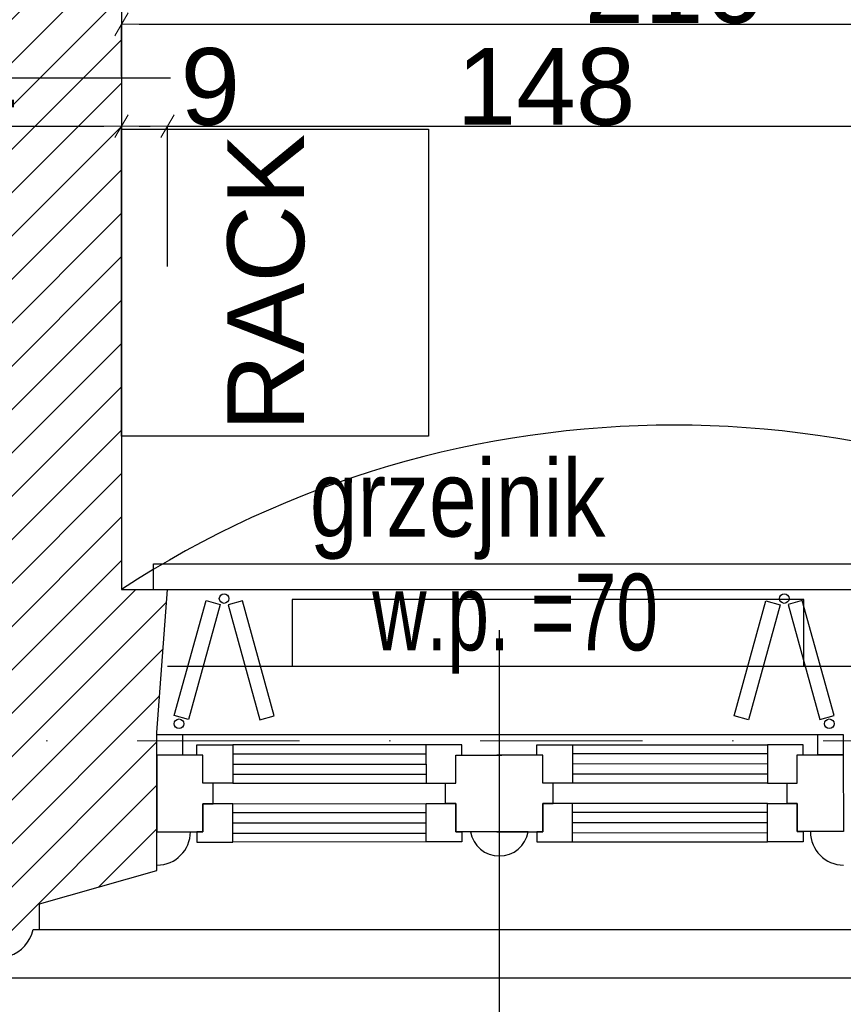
# Model space of a CAD drawing. Header units: millimetres. Extents: x 75543 to 124291, y -109148 to -86372.
# Tile 56 of 99: x 102088 to 103698, y -105537 to -103611. Entities that reach past the tile are written whole.
import ezdxf

# ---------------------------------------------------------------- set-up
doc = ezdxf.new("R2010")
doc.units = ezdxf.units.MM
doc.header["$MEASUREMENT"] = 0
doc.linetypes.add('Dot & Dashed', pattern=[670.277762, 317.5, -176.388889, 0, -176.388874])
for name, color, linetype in [('A-WYSOKOSCI', 7, 'Continuous'), ('A_okno', 7, 'Continuous'), ('detalokna', 7, 'Continuous'), ('DIM MALY', 7, 'Continuous'), ('Drawing & Figure', 7, 'Continuous'), ('Nowe_A-OKNA-OPIS', 7, 'Continuous'), ('Nowe_A_okno', 7, 'Continuous'), ('Nowe_Annotation - Text', 7, 'Continuous'), ('Nowe_GRZEJNIK', 7, 'Continuous'), ('Nowe_Koty', 7, 'Continuous'), ('Nowe_okiennice', 7, 'Continuous'), ('Nowe_WIDOK', 7, 'Continuous'), ('PARAPET', 7, 'Continuous'), ('strop', 7, 'Continuous'), ('Structural - Bearing', 7, 'Continuous'), ('Structural - Grid', 7, 'Continuous')]:
    doc.layers.add(name, color=color, linetype=linetype)
doc.styles.add('STYL_AUTOMATYCZNY_1', font='arial.ttf')
doc.styles.add('STYL_AUTOMATYCZNY_11', font='arial.ttf', dxfattribs={"width": 0.8})
doc.styles.add('STYL_AUTOMATYCZNY_2', font='arial.ttf')
doc.styles.add('STYL_AUTOMATYCZNY_7', font='arial.ttf', dxfattribs={"width": 0.7})
doc.dimstyles.new('STYL_AUTOMATYCZNY__3', dxfattribs={"dimtxt": 150, "dimasz": 34.231941, "dimexe": 0.18, "dimexo": 3, "dimgap": 0, "dimtad": 1, "dimtih": 1, "dimtoh": 1, "dimdec": 0, "dimlfac": 0.1, "dimzin": 0, "dimdsep": 46, "dimtxsty": 'STYL_AUTOMATYCZNY_2', "dimblk": 'ARROWHEAD_2', "dimblk1": 'ARROWHEAD_2', "dimblk2": 'ARROWHEAD_2', "dimcen": 0.09, "dimclrd": 5, "dimclre": 5, "dimclrt": 1, "dimadec": 0, "dimazin": 0, "dimtfac": 1, "dimtdec": 4, "dimtmove": 0, "dimatfit": 3, "dimfxl": 0, "dimtolj": 1, "dimtzin": 0, "dimarcsym": 0})

# ---------------------------------------------------------------- blocks, each defined once
blk = doc.blocks.new('ARROWHEAD_2')
at = {"color": 0, "linetype": 'Continuous', "lineweight": 0}
for p, q in [((-0.378, -0.655), (0.378, 0.655)), ((0, 0), (-1, 0))]:
    blk.add_line(p, q, dxfattribs=at)
blk = doc.blocks.new('*D597')
at = {"layer": 'Defpoints', "color": 0}
for p in [(103977.3, -104981.7), (102027.3, -106198.5), (103977.3, -107160.1)]:
    blk.add_point(p, dxfattribs=at)
at = {"layer": 'DIM MALY', "color": 5, "lineweight": -2}
for p, q in [((103977.3, -104984.7), (103977.3, -107160.3)), ((102027.3, -106201.5), (102027.3, -107160.3)), ((102061.5, -107160.1), (103943, -107160.1))]:
    blk.add_line(p, q, dxfattribs=at)
at = {"layer": 'DIM MALY', "color": 5, "lineweight": -2, "xscale": 34.23194115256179, "yscale": 34.23194115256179, "zscale": 34.23194115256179, "rotation": 180}
blk.add_blockref('ARROWHEAD_2', (102027.3, -107160.1), dxfattribs=at)
at = {"layer": 'DIM MALY', "color": 5, "lineweight": -2, "xscale": 34.23194115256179, "yscale": 34.23194115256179, "zscale": 34.23194115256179}
blk.add_blockref('ARROWHEAD_2', (103977.3, -107160.1), dxfattribs=at)
at = {"layer": 'DIM MALY', "color": 1, "insert": (103001.9, -107083.6), "char_height": 150, "attachment_point": 5, "style": 'STYL_AUTOMATYCZNY_2'}
blk.add_mtext('\\A1;195', dxfattribs=at)
blk = doc.blocks.new('*D707')
at = {"layer": 'Defpoints', "color": 0}
for p in [(102287.3, -103819.5), (101647.3, -104087), (102287.3, -104097)]:
    blk.add_point(p, dxfattribs=at)
at = {"layer": 'DIM MALY', "color": 5, "lineweight": -2}
for p, q in [((101647.3, -104084), (101647.3, -103819.3)), ((101681.5, -103819.5), (102253, -103819.5)), ((102287.3, -104094), (102287.3, -103819.3))]:
    blk.add_line(p, q, dxfattribs=at)
at = {"layer": 'DIM MALY', "color": 5, "lineweight": -2, "xscale": 34.23194115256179, "yscale": 34.23194115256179, "zscale": 34.23194115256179, "rotation": 180}
blk.add_blockref('ARROWHEAD_2', (101647.3, -103819.5), dxfattribs=at)
at = {"layer": 'DIM MALY', "color": 5, "lineweight": -2, "xscale": 34.23194115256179, "yscale": 34.23194115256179, "zscale": 34.23194115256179}
blk.add_blockref('ARROWHEAD_2', (102287.3, -103819.5), dxfattribs=at)
at = {"layer": 'DIM MALY', "color": 1, "insert": (101967, -103742.9), "char_height": 150, "attachment_point": 5, "style": 'STYL_AUTOMATYCZNY_2'}
blk.add_mtext('\\A1;64', dxfattribs=at)
blk = doc.blocks.new('*D709')
at = {"layer": 'Defpoints', "color": 0}
for p in [(102287.3, -103819.5), (101647.3, -104087), (102287.3, -104097)]:
    blk.add_point(p, dxfattribs=at)
at = {"layer": 'DIM MALY', "color": 5, "lineweight": -2}
for p, q in [((101647.3, -104084), (101647.3, -103819.3)), ((101681.5, -103819.5), (102253, -103819.5)), ((102287.3, -104094), (102287.3, -103819.3))]:
    blk.add_line(p, q, dxfattribs=at)
at = {"layer": 'DIM MALY', "color": 5, "lineweight": -2, "xscale": 34.23194115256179, "yscale": 34.23194115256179, "zscale": 34.23194115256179, "rotation": 180}
blk.add_blockref('ARROWHEAD_2', (101647.3, -103819.5), dxfattribs=at)
at = {"layer": 'DIM MALY', "color": 5, "lineweight": -2, "xscale": 34.23194115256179, "yscale": 34.23194115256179, "zscale": 34.23194115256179}
blk.add_blockref('ARROWHEAD_2', (102287.3, -103819.5), dxfattribs=at)
at = {"layer": 'DIM MALY', "color": 1, "insert": (101967, -103742.9), "char_height": 150, "attachment_point": 5, "style": 'STYL_AUTOMATYCZNY_2'}
blk.add_mtext('\\A1;64', dxfattribs=at)
blk = doc.blocks.new('*D710')
at = {"layer": 'Defpoints', "color": 0}
for p in [(102377.3, -103819.5), (102287.3, -104097), (102377.3, -104097)]:
    blk.add_point(p, dxfattribs=at)
at = {"layer": 'DIM MALY', "color": 5, "lineweight": -2}
for p, q in [((102287.3, -104094), (102287.3, -103819.3)), ((102321.5, -103819.5), (102343, -103819.5)), ((102377.3, -104094), (102377.3, -103819.3)), ((102377.3, -103819.5), (102411.5, -103819.5)), ((102411.5, -103819.5), (102510.1, -103819.5))]:
    blk.add_line(p, q, dxfattribs=at)
at = {"layer": 'DIM MALY', "color": 5, "lineweight": -2, "xscale": 34.23194115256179, "yscale": 34.23194115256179, "zscale": 34.23194115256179, "rotation": 180}
blk.add_blockref('ARROWHEAD_2', (102287.3, -103819.5), dxfattribs=at)
at = {"layer": 'DIM MALY', "color": 5, "lineweight": -2, "xscale": 34.23194115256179, "yscale": 34.23194115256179, "zscale": 34.23194115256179}
blk.add_blockref('ARROWHEAD_2', (102377.3, -103819.5), dxfattribs=at)
at = {"layer": 'DIM MALY', "color": 1, "insert": (102460.8, -103742.9), "char_height": 150, "attachment_point": 5, "style": 'STYL_AUTOMATYCZNY_2'}
blk.add_mtext('\\A1;9', dxfattribs=at)
blk = doc.blocks.new('*D712')
at = {"layer": 'Defpoints', "color": 0}
for p in [(102287.3, -103819.5), (101647.3, -104087), (102287.3, -104097)]:
    blk.add_point(p, dxfattribs=at)
at = {"layer": 'DIM MALY', "color": 5, "lineweight": -2}
for p, q in [((101647.3, -104084), (101647.3, -103819.3)), ((101681.5, -103819.5), (102253, -103819.5)), ((102287.3, -104094), (102287.3, -103819.3))]:
    blk.add_line(p, q, dxfattribs=at)
at = {"layer": 'DIM MALY', "color": 5, "lineweight": -2, "xscale": 34.23194115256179, "yscale": 34.23194115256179, "zscale": 34.23194115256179, "rotation": 180}
blk.add_blockref('ARROWHEAD_2', (101647.3, -103819.5), dxfattribs=at)
at = {"layer": 'DIM MALY', "color": 5, "lineweight": -2, "xscale": 34.23194115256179, "yscale": 34.23194115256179, "zscale": 34.23194115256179}
blk.add_blockref('ARROWHEAD_2', (102287.3, -103819.5), dxfattribs=at)
at = {"layer": 'DIM MALY', "color": 1, "insert": (101967, -103742.9), "char_height": 150, "attachment_point": 5, "style": 'STYL_AUTOMATYCZNY_2'}
blk.add_mtext('\\A1;64', dxfattribs=at)
blk = doc.blocks.new('*D713')
at = {"layer": 'Defpoints', "color": 0}
for p in [(102377.3, -103819.5), (102287.3, -104097), (102377.3, -104097)]:
    blk.add_point(p, dxfattribs=at)
at = {"layer": 'DIM MALY', "color": 5, "lineweight": -2}
for p, q in [((102287.3, -104094), (102287.3, -103819.3)), ((102321.5, -103819.5), (102343, -103819.5)), ((102377.3, -104094), (102377.3, -103819.3)), ((102377.3, -103819.5), (102411.5, -103819.5)), ((102411.5, -103819.5), (102510.1, -103819.5))]:
    blk.add_line(p, q, dxfattribs=at)
at = {"layer": 'DIM MALY', "color": 5, "lineweight": -2, "xscale": 34.23194115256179, "yscale": 34.23194115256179, "zscale": 34.23194115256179, "rotation": 180}
blk.add_blockref('ARROWHEAD_2', (102287.3, -103819.5), dxfattribs=at)
at = {"layer": 'DIM MALY', "color": 5, "lineweight": -2, "xscale": 34.23194115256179, "yscale": 34.23194115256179, "zscale": 34.23194115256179}
blk.add_blockref('ARROWHEAD_2', (102377.3, -103819.5), dxfattribs=at)
at = {"layer": 'DIM MALY', "color": 1, "insert": (102460.8, -103742.9), "char_height": 150, "attachment_point": 5, "style": 'STYL_AUTOMATYCZNY_2'}
blk.add_mtext('\\A1;9', dxfattribs=at)
blk = doc.blocks.new('*D714')
at = {"layer": 'Defpoints', "color": 0}
for p in [(103857.3, -103819.5), (102377.3, -104097), (103857.3, -104097)]:
    blk.add_point(p, dxfattribs=at)
at = {"layer": 'DIM MALY', "color": 5, "lineweight": -2}
for p, q in [((102377.3, -104094), (102377.3, -103819.3)), ((102411.5, -103819.5), (103823, -103819.5)), ((103857.3, -104094), (103857.3, -103819.3))]:
    blk.add_line(p, q, dxfattribs=at)
at = {"layer": 'DIM MALY', "color": 5, "lineweight": -2, "xscale": 34.23194115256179, "yscale": 34.23194115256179, "zscale": 34.23194115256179, "rotation": 180}
blk.add_blockref('ARROWHEAD_2', (102377.3, -103819.5), dxfattribs=at)
at = {"layer": 'DIM MALY', "color": 5, "lineweight": -2, "xscale": 34.23194115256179, "yscale": 34.23194115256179, "zscale": 34.23194115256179}
blk.add_blockref('ARROWHEAD_2', (103857.3, -103819.5), dxfattribs=at)
at = {"layer": 'DIM MALY', "color": 1, "insert": (103116.9, -103742.9), "char_height": 150, "attachment_point": 5, "style": 'STYL_AUTOMATYCZNY_2'}
blk.add_mtext('\\A1;148', dxfattribs=at)
blk = doc.blocks.new('*D716')
at = {"layer": 'Defpoints', "color": 0}
for p in [(102287.3, -103819.5), (101647.3, -104087), (102287.3, -104097)]:
    blk.add_point(p, dxfattribs=at)
at = {"layer": 'DIM MALY', "color": 5, "lineweight": -2}
for p, q in [((101647.3, -104084), (101647.3, -103819.3)), ((101681.5, -103819.5), (102253, -103819.5)), ((102287.3, -104094), (102287.3, -103819.3))]:
    blk.add_line(p, q, dxfattribs=at)
at = {"layer": 'DIM MALY', "color": 5, "lineweight": -2, "xscale": 34.23194115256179, "yscale": 34.23194115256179, "zscale": 34.23194115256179, "rotation": 180}
blk.add_blockref('ARROWHEAD_2', (101647.3, -103819.5), dxfattribs=at)
at = {"layer": 'DIM MALY', "color": 5, "lineweight": -2, "xscale": 34.23194115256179, "yscale": 34.23194115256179, "zscale": 34.23194115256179}
blk.add_blockref('ARROWHEAD_2', (102287.3, -103819.5), dxfattribs=at)
at = {"layer": 'DIM MALY', "color": 1, "insert": (101967, -103742.9), "char_height": 150, "attachment_point": 5, "style": 'STYL_AUTOMATYCZNY_2'}
blk.add_mtext('\\A1;64', dxfattribs=at)
blk = doc.blocks.new('*D717')
at = {"layer": 'Defpoints', "color": 0}
for p in [(102377.3, -103819.5), (102287.3, -104097), (102377.3, -104097)]:
    blk.add_point(p, dxfattribs=at)
at = {"layer": 'DIM MALY', "color": 5, "lineweight": -2}
for p, q in [((102287.3, -104094), (102287.3, -103819.3)), ((102321.5, -103819.5), (102343, -103819.5)), ((102377.3, -104094), (102377.3, -103819.3)), ((102377.3, -103819.5), (102411.5, -103819.5)), ((102411.5, -103819.5), (102510.1, -103819.5))]:
    blk.add_line(p, q, dxfattribs=at)
at = {"layer": 'DIM MALY', "color": 5, "lineweight": -2, "xscale": 34.23194115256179, "yscale": 34.23194115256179, "zscale": 34.23194115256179, "rotation": 180}
blk.add_blockref('ARROWHEAD_2', (102287.3, -103819.5), dxfattribs=at)
at = {"layer": 'DIM MALY', "color": 5, "lineweight": -2, "xscale": 34.23194115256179, "yscale": 34.23194115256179, "zscale": 34.23194115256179}
blk.add_blockref('ARROWHEAD_2', (102377.3, -103819.5), dxfattribs=at)
at = {"layer": 'DIM MALY', "color": 1, "insert": (102460.8, -103742.9), "char_height": 150, "attachment_point": 5, "style": 'STYL_AUTOMATYCZNY_2'}
blk.add_mtext('\\A1;9', dxfattribs=at)
blk = doc.blocks.new('*D718')
at = {"layer": 'Defpoints', "color": 0}
for p in [(103857.3, -103819.5), (102377.3, -104097), (103857.3, -104097)]:
    blk.add_point(p, dxfattribs=at)
at = {"layer": 'DIM MALY', "color": 5, "lineweight": -2}
for p, q in [((102377.3, -104094), (102377.3, -103819.3)), ((102411.5, -103819.5), (103823, -103819.5)), ((103857.3, -104094), (103857.3, -103819.3))]:
    blk.add_line(p, q, dxfattribs=at)
at = {"layer": 'DIM MALY', "color": 5, "lineweight": -2, "xscale": 34.23194115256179, "yscale": 34.23194115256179, "zscale": 34.23194115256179, "rotation": 180}
blk.add_blockref('ARROWHEAD_2', (102377.3, -103819.5), dxfattribs=at)
at = {"layer": 'DIM MALY', "color": 5, "lineweight": -2, "xscale": 34.23194115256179, "yscale": 34.23194115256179, "zscale": 34.23194115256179}
blk.add_blockref('ARROWHEAD_2', (103857.3, -103819.5), dxfattribs=at)
at = {"layer": 'DIM MALY', "color": 1, "insert": (103116.9, -103742.9), "char_height": 150, "attachment_point": 5, "style": 'STYL_AUTOMATYCZNY_2'}
blk.add_mtext('\\A1;148', dxfattribs=at)
blk = doc.blocks.new('*D721')
at = {"layer": 'Defpoints', "color": 0}
for p in [(102287.3, -103819.5), (101647.3, -104087), (102287.3, -104097)]:
    blk.add_point(p, dxfattribs=at)
at = {"layer": 'DIM MALY', "color": 5, "lineweight": -2}
for p, q in [((101647.3, -104084), (101647.3, -103819.3)), ((101681.5, -103819.5), (102253, -103819.5)), ((102287.3, -104094), (102287.3, -103819.3))]:
    blk.add_line(p, q, dxfattribs=at)
at = {"layer": 'DIM MALY', "color": 5, "lineweight": -2, "xscale": 34.23194115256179, "yscale": 34.23194115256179, "zscale": 34.23194115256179, "rotation": 180}
blk.add_blockref('ARROWHEAD_2', (101647.3, -103819.5), dxfattribs=at)
at = {"layer": 'DIM MALY', "color": 5, "lineweight": -2, "xscale": 34.23194115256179, "yscale": 34.23194115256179, "zscale": 34.23194115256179}
blk.add_blockref('ARROWHEAD_2', (102287.3, -103819.5), dxfattribs=at)
at = {"layer": 'DIM MALY', "color": 1, "insert": (101967, -103742.9), "char_height": 150, "attachment_point": 5, "style": 'STYL_AUTOMATYCZNY_2'}
blk.add_mtext('\\A1;64', dxfattribs=at)
blk = doc.blocks.new('*D722')
at = {"layer": 'Defpoints', "color": 0}
for p in [(102377.3, -103819.5), (102287.3, -104097), (102377.3, -104097)]:
    blk.add_point(p, dxfattribs=at)
at = {"layer": 'DIM MALY', "color": 5, "lineweight": -2}
for p, q in [((102287.3, -104094), (102287.3, -103819.3)), ((102321.5, -103819.5), (102343, -103819.5)), ((102377.3, -104094), (102377.3, -103819.3)), ((102377.3, -103819.5), (102411.5, -103819.5)), ((102411.5, -103819.5), (102510.1, -103819.5))]:
    blk.add_line(p, q, dxfattribs=at)
at = {"layer": 'DIM MALY', "color": 5, "lineweight": -2, "xscale": 34.23194115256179, "yscale": 34.23194115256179, "zscale": 34.23194115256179, "rotation": 180}
blk.add_blockref('ARROWHEAD_2', (102287.3, -103819.5), dxfattribs=at)
at = {"layer": 'DIM MALY', "color": 5, "lineweight": -2, "xscale": 34.23194115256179, "yscale": 34.23194115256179, "zscale": 34.23194115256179}
blk.add_blockref('ARROWHEAD_2', (102377.3, -103819.5), dxfattribs=at)
at = {"layer": 'DIM MALY', "color": 1, "insert": (102460.8, -103742.9), "char_height": 150, "attachment_point": 5, "style": 'STYL_AUTOMATYCZNY_2'}
blk.add_mtext('\\A1;9', dxfattribs=at)
blk = doc.blocks.new('*D723')
at = {"layer": 'Defpoints', "color": 0}
for p in [(103857.3, -103819.5), (102377.3, -104097), (103857.3, -104097)]:
    blk.add_point(p, dxfattribs=at)
at = {"layer": 'DIM MALY', "color": 5, "lineweight": -2}
for p, q in [((102377.3, -104094), (102377.3, -103819.3)), ((102411.5, -103819.5), (103823, -103819.5)), ((103857.3, -104094), (103857.3, -103819.3))]:
    blk.add_line(p, q, dxfattribs=at)
at = {"layer": 'DIM MALY', "color": 5, "lineweight": -2, "xscale": 34.23194115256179, "yscale": 34.23194115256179, "zscale": 34.23194115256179, "rotation": 180}
blk.add_blockref('ARROWHEAD_2', (102377.3, -103819.5), dxfattribs=at)
at = {"layer": 'DIM MALY', "color": 5, "lineweight": -2, "xscale": 34.23194115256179, "yscale": 34.23194115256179, "zscale": 34.23194115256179}
blk.add_blockref('ARROWHEAD_2', (103857.3, -103819.5), dxfattribs=at)
at = {"layer": 'DIM MALY', "color": 1, "insert": (103116.9, -103742.9), "char_height": 150, "attachment_point": 5, "style": 'STYL_AUTOMATYCZNY_2'}
blk.add_mtext('\\A1;148', dxfattribs=at)
blk = doc.blocks.new('*D727')
at = {"layer": 'Defpoints', "color": 0}
for p in [(102287.3, -103819.5), (101647.3, -104087), (102287.3, -104097)]:
    blk.add_point(p, dxfattribs=at)
at = {"layer": 'DIM MALY', "color": 5, "lineweight": -2}
for p, q in [((101647.3, -104084), (101647.3, -103819.3)), ((101681.5, -103819.5), (102253, -103819.5)), ((102287.3, -104094), (102287.3, -103819.3))]:
    blk.add_line(p, q, dxfattribs=at)
at = {"layer": 'DIM MALY', "color": 5, "lineweight": -2, "xscale": 34.23194115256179, "yscale": 34.23194115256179, "zscale": 34.23194115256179, "rotation": 180}
blk.add_blockref('ARROWHEAD_2', (101647.3, -103819.5), dxfattribs=at)
at = {"layer": 'DIM MALY', "color": 5, "lineweight": -2, "xscale": 34.23194115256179, "yscale": 34.23194115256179, "zscale": 34.23194115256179}
blk.add_blockref('ARROWHEAD_2', (102287.3, -103819.5), dxfattribs=at)
at = {"layer": 'DIM MALY', "color": 1, "insert": (101967, -103742.9), "char_height": 150, "attachment_point": 5, "style": 'STYL_AUTOMATYCZNY_2'}
blk.add_mtext('\\A1;64', dxfattribs=at)
blk = doc.blocks.new('*D728')
at = {"layer": 'Defpoints', "color": 0}
for p in [(102377.3, -103819.5), (102287.3, -104097), (102377.3, -104097)]:
    blk.add_point(p, dxfattribs=at)
at = {"layer": 'DIM MALY', "color": 5, "lineweight": -2}
for p, q in [((102287.3, -104094), (102287.3, -103819.3)), ((102321.5, -103819.5), (102343, -103819.5)), ((102377.3, -104094), (102377.3, -103819.3)), ((102377.3, -103819.5), (102411.5, -103819.5)), ((102411.5, -103819.5), (102510.1, -103819.5))]:
    blk.add_line(p, q, dxfattribs=at)
at = {"layer": 'DIM MALY', "color": 5, "lineweight": -2, "xscale": 34.23194115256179, "yscale": 34.23194115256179, "zscale": 34.23194115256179, "rotation": 180}
blk.add_blockref('ARROWHEAD_2', (102287.3, -103819.5), dxfattribs=at)
at = {"layer": 'DIM MALY', "color": 5, "lineweight": -2, "xscale": 34.23194115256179, "yscale": 34.23194115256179, "zscale": 34.23194115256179}
blk.add_blockref('ARROWHEAD_2', (102377.3, -103819.5), dxfattribs=at)
at = {"layer": 'DIM MALY', "color": 1, "insert": (102460.8, -103742.9), "char_height": 150, "attachment_point": 5, "style": 'STYL_AUTOMATYCZNY_2'}
blk.add_mtext('\\A1;9', dxfattribs=at)
blk = doc.blocks.new('*D729')
at = {"layer": 'Defpoints', "color": 0}
for p in [(103857.3, -103819.5), (102377.3, -104097), (103857.3, -104097)]:
    blk.add_point(p, dxfattribs=at)
at = {"layer": 'DIM MALY', "color": 5, "lineweight": -2}
for p, q in [((102377.3, -104094), (102377.3, -103819.3)), ((102411.5, -103819.5), (103823, -103819.5)), ((103857.3, -104094), (103857.3, -103819.3))]:
    blk.add_line(p, q, dxfattribs=at)
at = {"layer": 'DIM MALY', "color": 5, "lineweight": -2, "xscale": 34.23194115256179, "yscale": 34.23194115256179, "zscale": 34.23194115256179, "rotation": 180}
blk.add_blockref('ARROWHEAD_2', (102377.3, -103819.5), dxfattribs=at)
at = {"layer": 'DIM MALY', "color": 5, "lineweight": -2, "xscale": 34.23194115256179, "yscale": 34.23194115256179, "zscale": 34.23194115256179}
blk.add_blockref('ARROWHEAD_2', (103857.3, -103819.5), dxfattribs=at)
at = {"layer": 'DIM MALY', "color": 1, "insert": (103116.9, -103742.9), "char_height": 150, "attachment_point": 5, "style": 'STYL_AUTOMATYCZNY_2'}
blk.add_mtext('\\A1;148', dxfattribs=at)
blk = doc.blocks.new('*D734')
at = {"layer": 'Defpoints', "color": 0}
for p in [(102287.3, -103819.5), (101647.3, -104087), (102287.3, -104097)]:
    blk.add_point(p, dxfattribs=at)
at = {"layer": 'DIM MALY', "color": 5, "lineweight": -2}
for p, q in [((101647.3, -104084), (101647.3, -103819.3)), ((101681.5, -103819.5), (102253, -103819.5)), ((102287.3, -104094), (102287.3, -103819.3))]:
    blk.add_line(p, q, dxfattribs=at)
at = {"layer": 'DIM MALY', "color": 5, "lineweight": -2, "xscale": 34.23194115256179, "yscale": 34.23194115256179, "zscale": 34.23194115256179, "rotation": 180}
blk.add_blockref('ARROWHEAD_2', (101647.3, -103819.5), dxfattribs=at)
at = {"layer": 'DIM MALY', "color": 5, "lineweight": -2, "xscale": 34.23194115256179, "yscale": 34.23194115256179, "zscale": 34.23194115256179}
blk.add_blockref('ARROWHEAD_2', (102287.3, -103819.5), dxfattribs=at)
at = {"layer": 'DIM MALY', "color": 1, "insert": (101967, -103742.9), "char_height": 150, "attachment_point": 5, "style": 'STYL_AUTOMATYCZNY_2'}
blk.add_mtext('\\A1;64', dxfattribs=at)
blk = doc.blocks.new('*D735')
at = {"layer": 'Defpoints', "color": 0}
for p in [(102377.3, -103819.5), (102287.3, -104097), (102377.3, -104097)]:
    blk.add_point(p, dxfattribs=at)
at = {"layer": 'DIM MALY', "color": 5, "lineweight": -2}
for p, q in [((102287.3, -104094), (102287.3, -103819.3)), ((102321.5, -103819.5), (102343, -103819.5)), ((102377.3, -104094), (102377.3, -103819.3)), ((102377.3, -103819.5), (102411.5, -103819.5)), ((102411.5, -103819.5), (102510.1, -103819.5))]:
    blk.add_line(p, q, dxfattribs=at)
at = {"layer": 'DIM MALY', "color": 5, "lineweight": -2, "xscale": 34.23194115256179, "yscale": 34.23194115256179, "zscale": 34.23194115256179, "rotation": 180}
blk.add_blockref('ARROWHEAD_2', (102287.3, -103819.5), dxfattribs=at)
at = {"layer": 'DIM MALY', "color": 5, "lineweight": -2, "xscale": 34.23194115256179, "yscale": 34.23194115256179, "zscale": 34.23194115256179}
blk.add_blockref('ARROWHEAD_2', (102377.3, -103819.5), dxfattribs=at)
at = {"layer": 'DIM MALY', "color": 1, "insert": (102460.8, -103742.9), "char_height": 150, "attachment_point": 5, "style": 'STYL_AUTOMATYCZNY_2'}
blk.add_mtext('\\A1;9', dxfattribs=at)
blk = doc.blocks.new('*D736')
at = {"layer": 'Defpoints', "color": 0}
for p in [(103857.3, -103819.5), (102377.3, -104097), (103857.3, -104097)]:
    blk.add_point(p, dxfattribs=at)
at = {"layer": 'DIM MALY', "color": 5, "lineweight": -2}
for p, q in [((102377.3, -104094), (102377.3, -103819.3)), ((102411.5, -103819.5), (103823, -103819.5)), ((103857.3, -104094), (103857.3, -103819.3))]:
    blk.add_line(p, q, dxfattribs=at)
at = {"layer": 'DIM MALY', "color": 5, "lineweight": -2, "xscale": 34.23194115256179, "yscale": 34.23194115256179, "zscale": 34.23194115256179, "rotation": 180}
blk.add_blockref('ARROWHEAD_2', (102377.3, -103819.5), dxfattribs=at)
at = {"layer": 'DIM MALY', "color": 5, "lineweight": -2, "xscale": 34.23194115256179, "yscale": 34.23194115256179, "zscale": 34.23194115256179}
blk.add_blockref('ARROWHEAD_2', (103857.3, -103819.5), dxfattribs=at)
at = {"layer": 'DIM MALY', "color": 1, "insert": (103116.9, -103742.9), "char_height": 150, "attachment_point": 5, "style": 'STYL_AUTOMATYCZNY_2'}
blk.add_mtext('\\A1;148', dxfattribs=at)
blk = doc.blocks.new('*D744')
at = {"layer": 'Defpoints', "color": 0}
for p in [(102287.3, -103819.5), (101647.3, -104087), (102287.3, -104097)]:
    blk.add_point(p, dxfattribs=at)
at = {"layer": 'DIM MALY', "color": 5, "lineweight": -2}
for p, q in [((101647.3, -104084), (101647.3, -103819.3)), ((101681.5, -103819.5), (102253, -103819.5)), ((102287.3, -104094), (102287.3, -103819.3))]:
    blk.add_line(p, q, dxfattribs=at)
at = {"layer": 'DIM MALY', "color": 5, "lineweight": -2, "xscale": 34.23194115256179, "yscale": 34.23194115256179, "zscale": 34.23194115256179, "rotation": 180}
blk.add_blockref('ARROWHEAD_2', (101647.3, -103819.5), dxfattribs=at)
at = {"layer": 'DIM MALY', "color": 5, "lineweight": -2, "xscale": 34.23194115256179, "yscale": 34.23194115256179, "zscale": 34.23194115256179}
blk.add_blockref('ARROWHEAD_2', (102287.3, -103819.5), dxfattribs=at)
at = {"layer": 'DIM MALY', "color": 1, "insert": (101967, -103742.9), "char_height": 150, "attachment_point": 5, "style": 'STYL_AUTOMATYCZNY_2'}
blk.add_mtext('\\A1;64', dxfattribs=at)
blk = doc.blocks.new('*D745')
at = {"layer": 'Defpoints', "color": 0}
for p in [(102377.3, -103819.5), (102287.3, -104097), (102377.3, -104097)]:
    blk.add_point(p, dxfattribs=at)
at = {"layer": 'DIM MALY', "color": 5, "lineweight": -2}
for p, q in [((102287.3, -104094), (102287.3, -103819.3)), ((102321.5, -103819.5), (102343, -103819.5)), ((102377.3, -104094), (102377.3, -103819.3)), ((102377.3, -103819.5), (102411.5, -103819.5)), ((102411.5, -103819.5), (102510.1, -103819.5))]:
    blk.add_line(p, q, dxfattribs=at)
at = {"layer": 'DIM MALY', "color": 5, "lineweight": -2, "xscale": 34.23194115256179, "yscale": 34.23194115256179, "zscale": 34.23194115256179, "rotation": 180}
blk.add_blockref('ARROWHEAD_2', (102287.3, -103819.5), dxfattribs=at)
at = {"layer": 'DIM MALY', "color": 5, "lineweight": -2, "xscale": 34.23194115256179, "yscale": 34.23194115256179, "zscale": 34.23194115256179}
blk.add_blockref('ARROWHEAD_2', (102377.3, -103819.5), dxfattribs=at)
at = {"layer": 'DIM MALY', "color": 1, "insert": (102460.8, -103742.9), "char_height": 150, "attachment_point": 5, "style": 'STYL_AUTOMATYCZNY_2'}
blk.add_mtext('\\A1;9', dxfattribs=at)
blk = doc.blocks.new('*D746')
at = {"layer": 'Defpoints', "color": 0}
for p in [(103857.3, -103819.5), (102377.3, -104097), (103857.3, -104097)]:
    blk.add_point(p, dxfattribs=at)
at = {"layer": 'DIM MALY', "color": 5, "lineweight": -2}
for p, q in [((102377.3, -104094), (102377.3, -103819.3)), ((102411.5, -103819.5), (103823, -103819.5)), ((103857.3, -104094), (103857.3, -103819.3))]:
    blk.add_line(p, q, dxfattribs=at)
at = {"layer": 'DIM MALY', "color": 5, "lineweight": -2, "xscale": 34.23194115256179, "yscale": 34.23194115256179, "zscale": 34.23194115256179, "rotation": 180}
blk.add_blockref('ARROWHEAD_2', (102377.3, -103819.5), dxfattribs=at)
at = {"layer": 'DIM MALY', "color": 5, "lineweight": -2, "xscale": 34.23194115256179, "yscale": 34.23194115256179, "zscale": 34.23194115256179}
blk.add_blockref('ARROWHEAD_2', (103857.3, -103819.5), dxfattribs=at)
at = {"layer": 'DIM MALY', "color": 1, "insert": (103116.9, -103742.9), "char_height": 150, "attachment_point": 5, "style": 'STYL_AUTOMATYCZNY_2'}
blk.add_mtext('\\A1;148', dxfattribs=at)
blk = doc.blocks.new('*D904')
at = {"layer": 'Defpoints', "color": 0}
for p in [(104447.3, -103620.2), (102287.3, -103725.2), (104447.3, -103725.2)]:
    blk.add_point(p, dxfattribs=at)
at = {"layer": 'DIM MALY', "color": 5, "lineweight": -2}
for p, q in [((102287.3, -103722.2), (102287.3, -103620)), ((102321.5, -103620.2), (104413, -103620.2)), ((104447.3, -103722.2), (104447.3, -103620))]:
    blk.add_line(p, q, dxfattribs=at)
at = {"layer": 'DIM MALY', "color": 5, "lineweight": -2, "xscale": 34.23194115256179, "yscale": 34.23194115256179, "zscale": 34.23194115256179, "rotation": 180}
blk.add_blockref('ARROWHEAD_2', (102287.3, -103620.2), dxfattribs=at)
at = {"layer": 'DIM MALY', "color": 5, "lineweight": -2, "xscale": 34.23194115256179, "yscale": 34.23194115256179, "zscale": 34.23194115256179}
blk.add_blockref('ARROWHEAD_2', (104447.3, -103620.2), dxfattribs=at)
at = {"layer": 'DIM MALY', "color": 1, "insert": (103366.9, -103543.6), "char_height": 150, "attachment_point": 5, "style": 'STYL_AUTOMATYCZNY_2'}
blk.add_mtext('\\A1;216', dxfattribs=at)
blk = doc.blocks.new('*D994')
at = {"layer": 'Defpoints', "color": 0}
for p in [(101967.3, -89539.7), (107158.2, -89539.7), (107158.2, -107560.1)]:
    blk.add_point(p, dxfattribs=at)
at = {"layer": 'DIM MALY', "color": 5, "lineweight": -2}
for p, q in [((101967.3, -89542.7), (101967.3, -107560.3)), ((107158.2, -89542.7), (107158.2, -107560.3)), ((102001.5, -107560.1), (107123.9, -107560.1))]:
    blk.add_line(p, q, dxfattribs=at)
at = {"layer": 'DIM MALY', "color": 5, "lineweight": -2, "xscale": 34.23194115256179, "yscale": 34.23194115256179, "zscale": 34.23194115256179, "rotation": 180}
blk.add_blockref('ARROWHEAD_2', (101967.3, -107560.1), dxfattribs=at)
at = {"layer": 'DIM MALY', "color": 5, "lineweight": -2, "xscale": 34.23194115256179, "yscale": 34.23194115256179, "zscale": 34.23194115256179}
blk.add_blockref('ARROWHEAD_2', (107158.2, -107560.1), dxfattribs=at)
at = {"layer": 'DIM MALY', "color": 1, "insert": (104562.3, -107483.6), "char_height": 150, "attachment_point": 5, "style": 'STYL_AUTOMATYCZNY_2'}
blk.add_mtext('\\A1;519', dxfattribs=at)

msp = doc.modelspace()

# ---------------------------------------------------------------- hatches: boundary and pattern name
at = {"layer": 'Drawing & Figure'}
h = msp.add_hatch(dxfattribs=at)
h.set_pattern_fill('Common_Brick_0003', color=256, style=0, pattern_type=2)
h.set_pattern_definition([(45, (0, 0), (-42.426407, 42.426407), [])])
h.paths.add_polyline_path([(100597.2, -99673.5), (100984.4, -99674.1), (101567.2, -99675.1), (101567.2, -99753.6), (101567.2, -99893.6), (101567.2, -101430.2), (101567.3, -102115.2), (101647.3, -102115.2), (101647.3, -103725.2), (101647.3, -104725.5), (100777.3, -104725.5), (100668.1, -105005.5), (100668.1, -105264.9), (100668.1, -105275.5), (100897.6, -105340.5), (100897.6, -105390.9), (100910.3, -105390.9, 0.270785), (100955.9, -105442), (100966.7, -105446.2, -0.334097), (100987.3, -105475.2), (100997.3, -105475.2), (100997.3, -105485.5), (101062.2, -105485.5), (101962.3, -105485.5), (102027.3, -105485.5), (102027.3, -105475.2), (102037.3, -105475.2, -0.334097), (102057.9, -105446.2), (102068.6, -105442, 0.270785), (102114.3, -105390.9), (102126.9, -105390.9), (102126.9, -105340.5), (102356.5, -105275.5), (102356.5, -105005.5), (102377.3, -104725.5), (102287.3, -104725.5), (102287.3, -103725.2), (102287.3, -102275.5), (104316.1, -102275.5), (104447.3, -102275.5), (104447.3, -103725.5), (104638.7, -103717.6), (104768.7, -103717.6), (104768.7, -103716.6), (104768.7, -101677.4), (104768.7, -101626.4), (104638.7, -101626.4), (104447.3, -101645.2), (104447.3, -102135.2), (104313.8, -102135.4), (102277.4, -102137.7), (102290.6, -101430.2), (102307.3, -100544.9), (102587.3, -100544.9), (102593.5, -100204.9), (102733.5, -100204.9), (102733.5, -100544.9), (104447.3, -100544.9), (104447.3, -100746.2), (104768.7, -100746.2), (104768.7, -100544.9), (105807.3, -100544.9), (105807.3, -99964.9), (102477.6, -99964.9), (102447.9, -100013.9), (102443.6, -99997.5), (102477.6, -99964.9), (102187.3, -99964.9), (102187.3, -99844.9), (102192.2, -98890.5), (102207.3, -96002.6), (102207.3, -96002.4), (102087.6, -96002.4), (101631.6, -96045), (101637.1, -98890.5), (101637.3, -98965.2), (100984.4, -98964.1), (100597.2, -98963.5)])

# ---------------------------------------------------------------- linework, layer by layer
at = {"layer": 'A_okno'}
msp.add_lwpolyline([(102287.3, -104425.5), (102287.3, -103825.5), (102887.3, -103825.5), (102887.3, -104425.5)], close=True, dxfattribs=at)
at = {"layer": 'detalokna'}
for p, q in [((102377.3, -104725.5), (103857.3, -104725.5)), ((102377.3, -104875.5), (103772, -104875.5)), ((102406.5, -105009.6), (103648, -105009.2)), ((102126.9, -105390.9), (103877.6, -105390.9)), ((102027.3, -105485.5), (103927.3, -105485.5))]:
    msp.add_line(p, q, dxfattribs=at)
msp.add_lwpolyline([(102350.1, -104725.5), (102350.1, -104675.5), (103891.4, -104675.5), (103891.4, -104725.5)], dxfattribs=at)
at = {"layer": 'DIM MALY'}
msp.add_line((101576.4, -103725.2), (102382.7, -103725.2), dxfattribs=at)
at = {"layer": 'Nowe_A-OKNA-OPIS'}
msp.add_line((103025.7, -104805.5), (103025.7, -106010.7), dxfattribs=at)
at = {"layer": 'Nowe_A_okno'}
for points in [[(102356.5, -105049.6), (102356.5, -105009.6), (102406.5, -105009.6), (102406.5, -105049.6)], [(103648, -105049.2), (103648, -105009.2), (103698, -105009.2), (103698, -105049.2)], [(102504.7, -105029.6), (102504.7, -105104.6), (102446.5, -105104.6), (102446.5, -105049.6), (102434.7, -105049.6), (102434.7, -105029.6)], [(102882.4, -105029.5), (102882.5, -105104.5), (102940.7, -105104.5), (102940.6, -105049.5), (102952.4, -105049.5), (102952.4, -105029.5)], [(103168.9, -105029.4), (103168.9, -105104.4), (103110.7, -105104.4), (103110.7, -105049.4), (103098.9, -105049.4), (103098.9, -105029.4)], [(103549.8, -105029.3), (103549.8, -105104.3), (103608, -105104.3), (103608, -105049.3), (103619.8, -105049.3), (103619.7, -105029.3)], [(102356.5, -105049.6), (102356.5, -105199.6), (102446.5, -105199.6), (102446.5, -105144.6), (102466.5, -105144.6), (102466.5, -105104.6), (102446.5, -105104.6), (102446.5, -105049.6)], [(103698, -105049.2), (103698.1, -105199.2), (103608.1, -105199.3), (103608, -105144.3), (103588, -105144.3), (103588, -105104.3), (103608, -105104.3), (103608, -105049.3)], [(102504.7, -105219.6), (102504.7, -105144.6), (102446.5, -105144.6), (102446.5, -105199.6), (102434.7, -105199.6), (102434.7, -105219.6)], [(102882.5, -105219.5), (102882.5, -105144.5), (102940.7, -105144.5), (102940.7, -105199.5), (102952.5, -105199.4), (102952.5, -105219.4)], [(103168.9, -105219.4), (103168.9, -105144.4), (103110.7, -105144.4), (103110.7, -105199.4), (103098.9, -105199.4), (103098.9, -105219.4)], [(103549.9, -105219.3), (103549.8, -105144.3), (103608, -105144.3), (103608.1, -105199.3), (103619.9, -105199.3), (103619.9, -105219.3)]]:
    msp.add_lwpolyline(points, close=True, dxfattribs=at)
for points in [[(102882.4, -105029.5), (102504.7, -105029.6)], [(103168.9, -105029.4), (103549.8, -105029.3)], [(102504.7, -105047.1), (102882.4, -105047.1)], [(103030.7, -105199.4), (102940.7, -105199.5), (102940.7, -105144.5), (102920.7, -105144.5), (102920.7, -105104.5), (102940.7, -105104.5), (102940.6, -105049.5), (103030.6, -105049.4), (103030.6, -105049.4)], [(103020.7, -105199.4), (103110.7, -105199.4), (103110.7, -105144.4), (103130.7, -105144.4), (103130.7, -105104.4), (103110.7, -105104.4), (103110.7, -105049.4), (103020.7, -105049.4), (103020.7, -105049.4)], [(103549.8, -105046.8), (103168.9, -105047)], [(102504.7, -105067.1), (102882.4, -105067.1)], [(103549.8, -105066.8), (103168.9, -105067)], [(102504.7, -105087.1), (102882.5, -105087.1)], [(103549.8, -105086.8), (103168.9, -105087)], [(102504.7, -105104.6), (102882.5, -105104.5)], [(103549.8, -105104.3), (103168.9, -105104.4)], [(102504.7, -105144.6), (102882.5, -105144.5)], [(103549.8, -105144.3), (103168.9, -105144.4)], [(102504.7, -105162.1), (102882.5, -105162.1)], [(103549.8, -105161.8), (103168.9, -105162)], [(102504.7, -105182.1), (102882.5, -105182.1)], [(103549.9, -105181.8), (103168.9, -105182)], [(102504.7, -105202.1), (102882.5, -105202.1)], [(103549.9, -105201.8), (103168.9, -105202)], [(102882.5, -105219.5), (102504.7, -105219.6)], [(103168.9, -105219.4), (103549.9, -105219.3)]]:
    msp.add_lwpolyline(points, dxfattribs=at)
msp.add_lwpolyline([(103081.9, -105199.4), (102969.5, -105199.4, 0.845314)], format="xyb", close=True, dxfattribs=at)
at = {"layer": 'Nowe_GRZEJNIK'}
msp.add_lwpolyline([(102620.8, -104875.5), (103620.8, -104875.5), (103620.8, -104745.5), (102620.8, -104745.5)], close=True, dxfattribs=at)
at = {"layer": 'Nowe_Koty'}
msp.add_lwpolyline([(103081.9, -105199.4), (102969.5, -105199.4, 0.845314)], format="xyb", close=True, dxfattribs=at)
at = {"layer": 'Nowe_okiennice'}
for points in [[(102418.3, -104979.9), (102390.5, -104972.3), (102452.6, -104747.3), (102480.4, -104755)], [(102557.9, -104980.6), (102585.7, -104972.9), (102523.6, -104748), (102495.8, -104755.6)], [(103512.5, -104980.6), (103484.7, -104972.9), (103546.8, -104748), (103574.6, -104755.6)], [(103652.1, -104979.9), (103679.9, -104972.3), (103617.8, -104747.3), (103590, -104755)]]:
    msp.add_lwpolyline(points, close=True, dxfattribs=at)
for centre in [(102487.8, -104743.4), (103582.6, -104743.4), (102399.7, -104988.3), (103670.6, -104988.3)]:
    msp.add_circle(centre, 9.4, dxfattribs=at)
at = {"layer": 'Nowe_WIDOK'}
for centre, start, end in [((102356.5, -105199.6), 270.4645, 0.079), ((103699.1, -105199.6), 179.921, 269.5355)]:
    msp.add_arc(centre, 65.3, start, end, dxfattribs=at)
at = {"layer": 'strop'}
msp.add_arc((103367.3, -106380.2), 1975.9, 56.8677, 123.1323, dxfattribs=at)
at = {"layer": 'Structural - Bearing'}
for p, q in [((102287.3, -102275.5), (102287.3, -104725.5)), ((102287.3, -104725.5), (102377.3, -104725.5)), ((102356.5, -105005.5), (102377.3, -104725.5))]:
    msp.add_line(p, q, dxfattribs=at)
msp.add_lwpolyline([(101962.3, -105485.5), (102027.3, -105485.5), (102027.3, -105475.2), (102037.3, -105475.2, -0.334097), (102057.9, -105446.2), (102068.6, -105442, 0.270785), (102114.3, -105390.9), (102126.9, -105390.9), (102126.9, -105340.5), (102356.5, -105275.5), (102356.5, -105005.5)], format="xyb", dxfattribs=at)
at = {"layer": 'Structural - Grid', "linetype": 'Dot & Dashed', "lineweight": 15}
msp.add_line((118724.5, -105021.8), (80780, -105021.8), dxfattribs=at)

# ---------------------------------------------------------------- texts
at = {"layer": 'A-WYSOKOSCI', "insert": (102570.2, -104125.5), "char_height": 150, "attachment_point": 5, "rotation": 90, "style": 'STYL_AUTOMATYCZNY_1'}
msp.add_mtext('\\A1;{\\pqc;\\fArial|b0|i0|c238|p0;\\W1.000000;RACK}', dxfattribs=at)
at = {"layer": 'Nowe_Annotation - Text', "insert": (102655.4, -104667.4), "char_height": 150, "attachment_point": 7, "style": 'STYL_AUTOMATYCZNY_11'}
msp.add_mtext('\\A1;{\\pql;\\fArial|b0|i0|c238|p0;\\W0.800000;grzejnik }', dxfattribs=at)
at = {"layer": 'PARAPET', "insert": (102777.4, -104890), "char_height": 150, "attachment_point": 7, "style": 'STYL_AUTOMATYCZNY_7'}
msp.add_mtext('\\A1;{\\pql;\\fArial|b0|i0|c238|p0;\\W0.700000;w.p. =70}', dxfattribs=at)

# ---------------------------------------------------------------- dimensions: what is measured, and where the dimension line sits
at = {"layer": 'DIM MALY'}
for base, p1, p2, picture, middle in [((107158.2, -107560.1), (101967.3, -89539.7), (107158.2, -89539.7), '*D994', (104562.3, -107560.1)), ((104447.3, -103620.2), (102287.3, -103725.2), (104447.3, -103725.2), '*D904', (103366.9, -103620.2)), ((102287.3, -103819.5), (101647.3, -104087), (102287.3, -104097), '*D707', (101967, -103819.5)), ((102287.3, -103819.5), (101647.3, -104087), (102287.3, -104097), '*D709', (101967, -103819.5)), ((102287.3, -103819.5), (101647.3, -104087), (102287.3, -104097), '*D712', (101967, -103819.5)), ((102287.3, -103819.5), (101647.3, -104087), (102287.3, -104097), '*D716', (101967, -103819.5)), ((102287.3, -103819.5), (101647.3, -104087), (102287.3, -104097), '*D721', (101967, -103819.5)), ((102287.3, -103819.5), (101647.3, -104087), (102287.3, -104097), '*D727', (101967, -103819.5)), ((102287.3, -103819.5), (101647.3, -104087), (102287.3, -104097), '*D734', (101967, -103819.5)), ((102287.3, -103819.5), (101647.3, -104087), (102287.3, -104097), '*D744', (101967, -103819.5)), ((102377.3, -103819.5), (102287.3, -104097), (102377.3, -104097), '*D710', (102460.8, -103819.5)), ((102377.3, -103819.5), (102287.3, -104097), (102377.3, -104097), '*D713', (102460.8, -103819.5)), ((102377.3, -103819.5), (102287.3, -104097), (102377.3, -104097), '*D717', (102460.8, -103819.5)), ((102377.3, -103819.5), (102287.3, -104097), (102377.3, -104097), '*D722', (102460.8, -103819.5)), ((102377.3, -103819.5), (102287.3, -104097), (102377.3, -104097), '*D728', (102460.8, -103819.5)), ((102377.3, -103819.5), (102287.3, -104097), (102377.3, -104097), '*D735', (102460.8, -103819.5)), ((102377.3, -103819.5), (102287.3, -104097), (102377.3, -104097), '*D745', (102460.8, -103819.5)), ((103857.3, -103819.5), (102377.3, -104097), (103857.3, -104097), '*D714', (103116.9, -103819.5)), ((103857.3, -103819.5), (102377.3, -104097), (103857.3, -104097), '*D718', (103116.9, -103819.5)), ((103857.3, -103819.5), (102377.3, -104097), (103857.3, -104097), '*D723', (103116.9, -103819.5)), ((103857.3, -103819.5), (102377.3, -104097), (103857.3, -104097), '*D729', (103116.9, -103819.5)), ((103857.3, -103819.5), (102377.3, -104097), (103857.3, -104097), '*D736', (103116.9, -103819.5)), ((103857.3, -103819.5), (102377.3, -104097), (103857.3, -104097), '*D746', (103116.9, -103819.5)), ((103977.3, -107160.1), (102027.3, -106198.5), (103977.3, -104981.7), '*D597', (103001.9, -107160.1))]:
    dim = msp.add_linear_dim(base=base, p1=p1, p2=p2, dimstyle='STYL_AUTOMATYCZNY__3', dxfattribs=at)
    dim.commit()
    dim.dimension.update_dxf_attribs({"geometry": picture, "text_midpoint": middle, "dimtype": 160})

doc.saveas('drawing.dxf')
